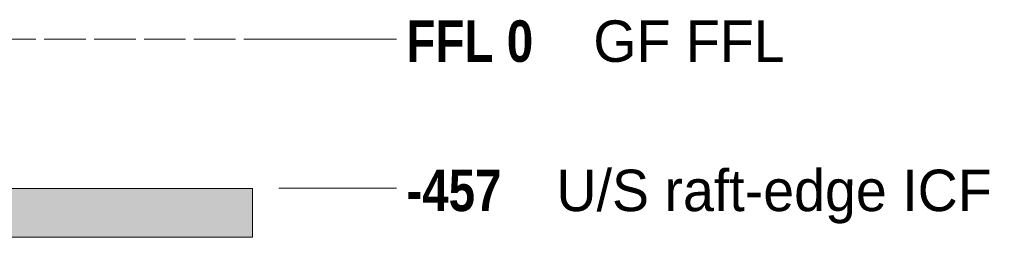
# Model space of a CAD drawing. Header units: millimetres. Extents: x 17 to 413, y 4 to 292.
# Tile 69 of 73: x 277.64 to 307.74, y 121.88 to 128.54. Entities that reach past the tile are written whole.
import ezdxf

# ---------------------------------------------------------------- set-up
doc = ezdxf.new("R2010")
doc.units = ezdxf.units.MM
doc.linetypes.add('DASHED', pattern=[1.524, 1.27, -0.254])
for name, color, linetype in [('FILL-LIGHT', 7, 'Continuous'), ('LINE-STEEL', 7, 'Continuous'), ('LINE-STEEL-DASH', 7, 'DASHED'), ('LINE-STEEL_GREY', 7, 'Continuous'), ('TEXT-STEEL', 7, 'Continuous')]:
    doc.layers.add(name, color=color, linetype=linetype)
doc.styles.add('OpenSansCondensed-Bold', font='OpenSansCondensed-Bold.ttf')

msp = doc.modelspace()

# ---------------------------------------------------------------- hatches: boundary and pattern name
at = {"layer": 'FILL-LIGHT', "true_color": 0xdbdbde}
h = msp.add_hatch(color=254, dxfattribs=at)
h.dxf.hatch_style = 1
h.paths.add_polyline_path([(182.238, 121.878), (182.238, 123.378), (284.762, 123.378), (284.762, 121.878)])
h = msp.add_hatch(color=254, dxfattribs=at)
h.dxf.hatch_style = 1
h.paths.add_polyline_path([(182.238, 123.378), (284.762, 123.378), (284.762, 121.878), (182.238, 121.878)])

# ---------------------------------------------------------------- linework, layer by layer
at = {"layer": 'LINE-STEEL', "lineweight": 5}
for p, q in [((285.563, 127.95), (287.962, 127.95)), ((287.962, 127.95), (289.163, 127.95)), ((285.563, 123.38), (287.962, 123.38)), ((287.962, 123.38), (289.163, 123.38))]:
    msp.add_line(p, q, dxfattribs=at)
at = {"layer": 'LINE-STEEL-DASH', "lineweight": 5}
msp.add_line((173.238, 127.95), (285.563, 127.95), dxfattribs=at)
at = {"layer": 'LINE-STEEL_GREY', "lineweight": 5}
for points in [[(182.238, 121.878), (182.238, 123.378), (284.762, 123.378), (284.762, 121.878)], [(182.238, 123.378), (284.762, 123.378), (284.762, 121.878), (182.238, 121.878)]]:
    msp.add_lwpolyline(points, close=True, dxfattribs=at)

# ---------------------------------------------------------------- texts
at = {"layer": 'TEXT-STEEL', "style": 'OpenSansCondensed-Bold'}
for s, p in [('FFL 0', (289.462, 127.25)), ('-457', (289.462, 122.68))]:
    msp.add_text(s, height=1.27, dxfattribs=at).set_placement(p)
at = {"layer": 'TEXT-STEEL'}
for s, p in [('GF FFL', (295.179, 127.25)), ('U/S raft-edge ICF', (294.051, 122.68))]:
    msp.add_text(s, height=1.27, dxfattribs=at).set_placement(p)

doc.saveas('drawing.dxf')
